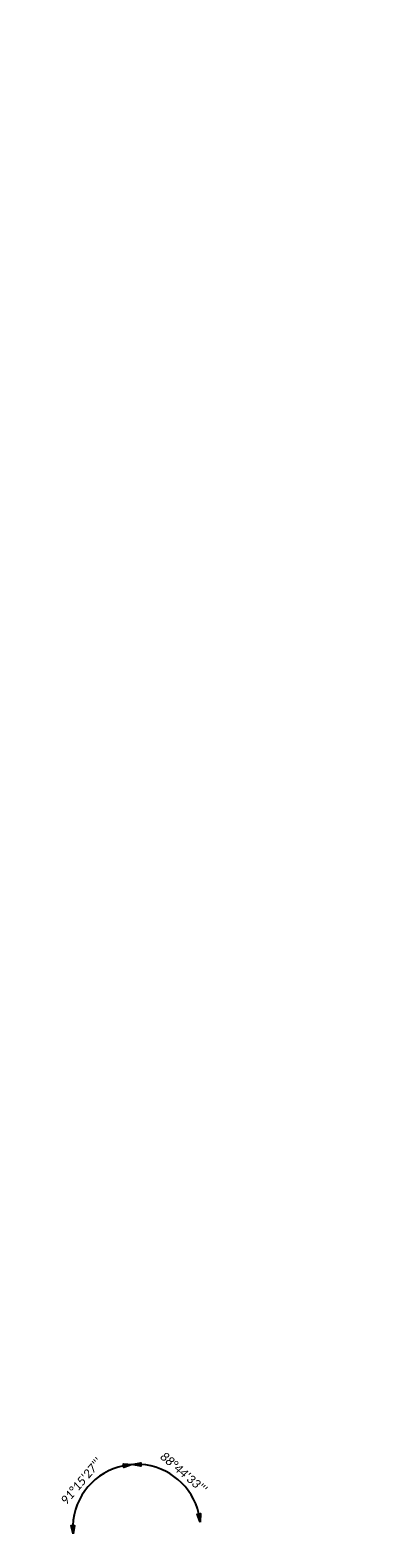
# Model space of a CAD drawing. Header units: feet. Extents: x 2468891 to 2469004, y 263312 to 263804.
import ezdxf

# ---------------------------------------------------------------- set-up
doc = ezdxf.new("R2010")
doc.units = ezdxf.units.FT
doc.header["$MEASUREMENT"] = 0
doc.layers.add('SH_TextM', color=7, linetype='Continuous')
doc.styles.add('Slanted-Normal', font='calibrii.ttf', dxfattribs={"height": 0.14})
doc.dimstyles.new('Dec-1  Slanted', dxfattribs={"dimtxt": 0.14, "dimasz": 0.14, "dimexe": 0.07, "dimexo": 0.07, "dimgap": 0.07, "dimtad": 1, "dimdec": 1, "dimzin": 3, "dimdsep": 46, "dimtxsty": 'Slanted-Normal', "dimblk": 'Dim1', "dimcen": 0, "dimclrd": 95, "dimclre": 95, "dimclrt": 7, "dimaunit": 1, "dimadec": 3, "dimazin": 3, "dimtfac": 1, "dimtdec": 1, "dimtix": 1, "dimtofl": 0, "dimtmove": 1, "dimatfit": 3, "dimldrblk": 'Dim1', "dimfxl": 1, "dimtolj": 1, "dimtzin": 0, "dimlwd": -1, "dimlwe": -1, "dimarcsym": 0})

# ---------------------------------------------------------------- blocks, each defined once
blk = doc.blocks.new('Dim1')
h = blk.add_hatch(color=4)
h.dxf.hatch_style = 1
h.paths.add_polyline_path([(0, 0), (-1, -0.2), (-1, 0.2)])
at = {"color": 4}
blk.add_lwpolyline([(0, 0), (-1, -0.2), (-1, 0.2), (0, 0)], dxfattribs=at)
blk = doc.blocks.new('*D973')
at = {"layer": 'Defpoints', "color": 0, "transparency": 16777216}
for p in [(2468890.97, 263803.99), (2468906.81, 263324.01), (2469004.29, 263322.5), (2468925.66, 263315.19), (2468891.49, 263312)]:
    blk.add_point(p, dxfattribs=at)
at = {"layer": 'SH_TextM', "color": 95, "linetype": 'Continuous', "transparency": 16777216}
blk.add_arc((2468925.66, 263315.18), 20.81, 101.7738, 177.6017, dxfattribs=at)
at = {"layer": 'SH_TextM', "color": 95, "transparency": 16777216, "xscale": 2.8, "yscale": 2.8, "zscale": 2.8}
for p, rotation in [((2468924.19, 263335.94), 7.916413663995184), ((2468904.94, 263313.26), 271.4590817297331)]:
    blk.add_blockref('Dim1', p, dxfattribs=dict(at, rotation=rotation))
at = {"layer": 'SH_TextM', "color": 7, "transparency": 16777216, "insert": (2468907.63, 263330.48), "char_height": 2.8, "attachment_point": 5, "rotation": 49.6877, "style": 'Slanted-Normal'}
blk.add_mtext('\\A1;91°15\'27"\'', dxfattribs=at)
blk = doc.blocks.new('*D974')
at = {"layer": 'Defpoints', "color": 0, "transparency": 16777216}
for p in [(2468890.97, 263803.99), (2468942.74, 263327.1), (2469004.29, 263322.5), (2468925.66, 263315.19), (2468891.49, 263312)]:
    blk.add_point(p, dxfattribs=at)
at = {"layer": 'SH_TextM', "color": 95, "linetype": 'Continuous', "transparency": 16777216}
blk.add_arc((2468925.66, 263315.18), 20.83, 13.0246, 86.3509, dxfattribs=at)
at = {"layer": 'SH_TextM', "color": 95, "transparency": 16777216, "xscale": 2.8, "yscale": 2.8, "zscale": 2.8}
for p, rotation in [((2468924.19, 263335.96), 180.2049442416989), ((2468946.4, 263317.11), 279.1705511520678)]:
    blk.add_blockref('Dim1', p, dxfattribs=dict(at, rotation=rotation))
at = {"layer": 'SH_TextM', "color": 7, "transparency": 16777216, "insert": (2468940.97, 263333.23), "char_height": 2.8, "attachment_point": 5, "rotation": 319.6877, "style": 'Slanted-Normal'}
blk.add_mtext('\\A1;88°44\'33"\'', dxfattribs=at)

msp = doc.modelspace()

# ---------------------------------------------------------------- dimensions: what is measured, and where the dimension line sits
at = {"layer": 'SH_TextM'}
for base, picture, middle in [((2468906.8144, 263324.0125), '*D973', (2468907.6294, 263330.481)), ((2468942.7425, 263327.0999), '*D974', (2468940.9683, 263333.2275))]:
    dim = msp.add_angular_dim_2l(base=base, line1=((2468925.6588, 263315.1928), (2468890.9729, 263803.9885)), line2=((2468891.4919, 263312.0042), (2469004.2918, 263322.501)), dimstyle='Dec-1  Slanted', override={"dimscale": 0, "dimpost": "'"}, dxfattribs=at)
    dim.commit()
    dim.dimension.update_dxf_attribs({"geometry": picture, "text_midpoint": middle})

doc.saveas('drawing.dxf')
